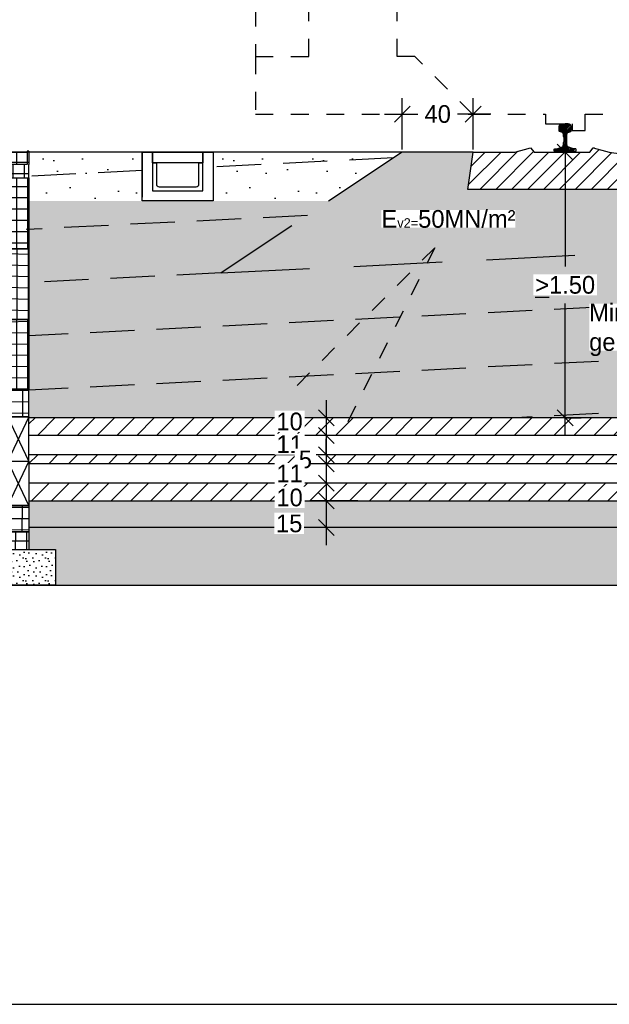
# Model space of a CAD drawing. Header units: metres. Extents: x -8 to 484, y -254 to 116.
# Tile 10 of 172: x 144.61 to 147.94, y -77.4 to -71.84. Entities that reach past the tile are written whole.
import ezdxf

# ---------------------------------------------------------------- set-up
doc = ezdxf.new("R2010")
doc.units = ezdxf.units.M
for name, pattern in [('GESTRICHELT', [0.75, 0.5, -0.25]), ('STRICHLINIE', [0.75, 0.5, -0.25]), ('STRICHPUNKT', [25.4, 12.7, -6.35, 0, -6.35])]:
    doc.linetypes.add(name, pattern=pattern)
for name, color, linetype in [('GTU_A_Druckbereich', 7, 'STRICHPUNKT'), ('GTU_A_Lichtraumprofil', 252, 'Continuous'), ('GTU_B', 253, 'Continuous'), ('GTU_B_Bemaßung', 253, 'Continuous'), ('GTU_P', 1, 'Continuous'), ('GTU_P_Baugrube', 11, 'Continuous'), ('GTU_P_Bemaßung', 1, 'Continuous'), ('GTU_P_Beschriftung', 1, 'Continuous')]:
    doc.layers.add(name, color=color, linetype=linetype)
doc.layers.add('GTU_A_Hilfslayer', color=3, linetype='Continuous', plot=False)
doc.styles.add('PROVI', font='PROVI.SHX')
doc.dimstyles.new('1zu50', dxfattribs={"dimscale": 0.5, "dimtxt": 0.2, "dimasz": 0.18, "dimexe": 0.18, "dimexo": 0.02, "dimgap": 0.09, "dimtad": 0, "dimtih": 1, "dimtoh": 1, "dimzin": 4, "dimdsep": 46, "dimtxsty": 'PROVI', "dimblk1": 'OBLIQUE', "dimblk2": 'OBLIQUE', "dimsah": 1, "dimcen": 0.3, "dimdle": 0.2, "dimclrd": 256, "dimclre": 256, "dimclrt": 256, "dimadec": 0, "dimazin": 0, "dimtfac": 1, "dimtdec": 4, "dimtofl": 0, "dimtmove": 2, "dimatfit": 3, "dimldrblk": 'NONE', "dimfxl": 0.4, "dimfxlon": 1, "dimtfill": 1, "dimtfillclr": 256, "dimtolj": 1, "dimtzin": 0, "dimlwd": -1, "dimlwe": -1, "dimarcsym": 0})
doc.dimstyles.new('1zu50 (cm)', dxfattribs={"dimscale": 0.5, "dimtxt": 0.2, "dimasz": 0.18, "dimexe": 0.18, "dimexo": 0.02, "dimgap": 0.09, "dimtad": 0, "dimtih": 1, "dimtoh": 1, "dimdec": 0, "dimlfac": 100, "dimzin": 4, "dimdsep": 46, "dimtxsty": 'PROVI', "dimblk1": 'OBLIQUE', "dimblk2": 'OBLIQUE', "dimsah": 1, "dimcen": 0.3, "dimdle": 0.2, "dimclrd": 256, "dimclre": 256, "dimclrt": 256, "dimadec": 0, "dimazin": 0, "dimtfac": 1, "dimtdec": 4, "dimtofl": 0, "dimtmove": 2, "dimatfit": 3, "dimldrblk": 'NONE', "dimfxl": 0.4, "dimfxlon": 1, "dimtfill": 1, "dimtfillclr": 256, "dimtolj": 1, "dimtzin": 0, "dimlwd": -1, "dimlwe": -1, "dimarcsym": 0})
pattern_1 = [(45, (140.94038, -77.62662), (-0.0449013, 0.0449013), [])]

# ---------------------------------------------------------------- blocks, each defined once
blk = doc.blocks.new('Druckbereich')
at = {"layer": 'GTU_A_Druckbereich', "linetype": 'STRICHLINIE', "ltscale": 0.2}
for p, q in [((-0.7377, -0.7), (-1.5862, -1.5485)), ((-0.7377, -0.7), (-1.2743, -1.7733)), ((2.2623, -0.7), (3.1108, -1.5485)), ((2.2623, -0.7), (2.799, -1.7733))]:
    blk.add_line(p, q, dxfattribs=at)
blk = doc.blocks.new('_OBLIQUE')
at = {"color": 0, "linetype": 'ByBlock'}
blk.add_line((-0.5, -0.5), (0.5, 0.5), dxfattribs=at)
blk = doc.blocks.new('*D457')
at = {"layer": 'Defpoints', "color": 0, "linetype": 'Continuous'}
for p in [(145.9404, -70.0867), (145.9404, -72.3716), (148.4404, -72.3716)]:
    blk.add_point(p, dxfattribs=at)
at = {"layer": 'GTU_B_Bemaßung'}
for p, q in [((145.9404, -70.2867), (145.9404, -69.9967)), ((148.4404, -70.2867), (148.4404, -69.9967)), ((148.5404, -70.0867), (145.8404, -70.0867))]:
    blk.add_line(p, q, dxfattribs=at)
at = {"layer": 'GTU_B_Bemaßung', "linetype": 'Continuous', "xscale": 0.09, "yscale": 0.09, "zscale": 0.09, "rotation": 180}
blk.add_blockref('_OBLIQUE', (145.9404, -70.0867), dxfattribs=at)
at = {"layer": 'GTU_B_Bemaßung', "linetype": 'Continuous', "xscale": 0.09, "yscale": 0.09, "zscale": 0.09}
blk.add_blockref('_OBLIQUE', (148.4404, -70.0867), dxfattribs=at)
at = {"layer": 'GTU_B_Bemaßung', "linetype": 'Continuous', "insert": (147.1894, -69.9867), "char_height": 0.1, "attachment_point": 5, "style": 'PROVI', "bg_fill": 3, "box_fill_scale": 1.1, "bg_fill_color": 256, "bg_fill_true_color": 13158600, "bg_fill_transparency": 0}
blk.add_mtext('\\A1;2.50', dxfattribs=at)
blk = doc.blocks.new('_None')
blk = doc.blocks.new('Lira_250m GC mit_Ola')
at = {"layer": 'GTU_A_Lichtraumprofil', "linetype": 'STRICHLINIE', "ltscale": 0.2}
for points in [[(0.75, 0.055), (1.3875, 0.055), (1.3875, -0.038), (1.4625, -0.038), (1.4625, 0), (1.6125, 0), (1.6125, 0.055), (2.025, 0.055), (3.25, 0.055), (3.25, 0.38), (3.25, 3.05), (2.61, 4.9), (-1.11, 4.9), (-1.75, 3.05), (-1.75, 0.38), (-1.75, 0.055), (-0.525, 0.055), (-0.1125, 0.055), (-0.1125, 0), (0.0375, 0), (0.0375, -0.038), (0.1125, -0.038), (0.1125, 0.055), (0.75, 0.055)], [(-1.75, 0.38), (-1.45, 0.38), (-1.45, 3.9172)], [(-0.525, 0.055), (-0.85, 0.38), (-0.95, 0.38), (-0.95, 0.76), (-1.75, 0.76)]]:
    blk.add_lwpolyline(points, dxfattribs=at)
blk = doc.blocks.new('S54')
at = {"color": 0}
for p, q in [((-0.0335, 0.1187), (0.0018, 0.154)), ((-0.0335, 0.1275), (-0.0071, 0.1539)), ((-0.0335, 0.1363), (-0.0164, 0.1534)), ((-0.0335, 0.14), (-0.0324, 0.1449)), ((-0.0335, 0.116), (-0.0335, 0.14)), ((-0.0332, 0.1123), (-0.0335, 0.116)), ((-0.0326, 0.1114), (-0.0332, 0.1123)), ((-0.0311, 0.1105), (-0.0326, 0.1114)), ((-0.0324, 0.1449), (-0.0315, 0.147)), ((-0.0322, 0.1112), (0.0105, 0.1539)), ((-0.0315, 0.147), (-0.0296, 0.1491)), ((-0.0296, 0.1491), (-0.0275, 0.1505)), ((-0.0275, 0.1505), (-0.0253, 0.1518)), ((-0.0259, 0.1086), (0.0187, 0.1531)), ((-0.0253, 0.1518), (-0.0243, 0.1521)), ((-0.0243, 0.1521), (-0.0209, 0.1529)), ((-0.0209, 0.1529), (-0.0171, 0.1533)), ((-0.0194, 0.1063), (0.0258, 0.1515)), ((-0.0171, 0.1533), (-0.014, 0.1536)), ((-0.014, 0.1536), (-0.0099, 0.1539)), ((-0.0134, 0.1034), (0.0309, 0.1477)), ((-0.0106, 0.0974), (0.0332, 0.1412)), ((-0.0099, 0.1539), (-0.0058, 0.154)), ((-0.0091, 0.09), (0.0335, 0.1326)), ((-0.0083, 0.082), (0.0335, 0.1238)), ((-0.0058, 0.154), (-0.0026, 0.154)), ((-0.0026, 0.154), (0, 0.154)), ((0.0026, 0.154), (0, 0.154)), ((0.0058, 0.154), (0.0026, 0.154)), ((0.0099, 0.1539), (0.0058, 0.154)), ((0.014, 0.1536), (0.0099, 0.1539)), ((0.0171, 0.1533), (0.014, 0.1536)), ((0.0209, 0.1529), (0.0171, 0.1533)), ((0.0243, 0.1521), (0.0209, 0.1529)), ((0.0253, 0.1518), (0.0243, 0.1521)), ((0.0275, 0.1505), (0.0253, 0.1518)), ((0.0296, 0.1491), (0.0275, 0.1505)), ((0.0279, 0.1093), (0.0335, 0.115)), ((0.0315, 0.147), (0.0296, 0.1491)), ((0.0311, 0.1105), (0.0326, 0.1114)), ((0.0324, 0.1449), (0.0315, 0.147)), ((0.0335, 0.14), (0.0324, 0.1449)), ((0.0326, 0.1114), (0.0332, 0.1123)), ((0.0332, 0.1123), (0.0335, 0.116)), ((0.0335, 0.116), (0.0335, 0.14)), ((-0.0153, 0.1048), (-0.0311, 0.1105)), ((-0.0141, 0.1041), (-0.0153, 0.1048)), ((-0.0128, 0.1029), (-0.0141, 0.1041)), ((-0.0119, 0.1016), (-0.0128, 0.1029)), ((-0.0112, 0.1), (-0.0119, 0.1016)), ((-0.0105, 0.0968), (-0.0112, 0.1)), ((-0.0101, 0.0951), (-0.0105, 0.0968)), ((-0.0092, 0.091), (-0.0101, 0.0951)), ((-0.0085, 0.0854), (-0.0092, 0.091)), ((-0.0088, 0.0462), (0.008, 0.0629)), ((-0.008, 0.0786), (-0.0085, 0.0854)), ((-0.008, 0.0735), (0.0092, 0.0906)), ((-0.008, 0.0646), (0.0082, 0.0808)), ((-0.008, 0.0786), (-0.008, 0.0528)), ((-0.008, 0.0558), (0.008, 0.0718)), ((0.008, 0.0786), (0.0085, 0.0854)), ((0.008, 0.0786), (0.008, 0.0528)), ((0.0085, 0.0854), (0.0092, 0.091)), ((0.0092, 0.091), (0.0101, 0.0951)), ((0.0101, 0.0951), (0.0105, 0.0968)), ((0.0105, 0.0968), (0.0112, 0.1)), ((0.0112, 0.1), (0.0119, 0.1016)), ((0.0119, 0.1016), (0.0128, 0.1029)), ((0.0128, 0.1029), (0.0141, 0.1041)), ((0.0141, 0.1041), (0.0153, 0.1048)), ((0.0153, 0.1048), (0.0311, 0.1105)), ((-0.0625, 0.0013), (-0.0511, 0.0127)), ((-0.0625, 0.0099), (-0.0617, 0.0108)), ((-0.0625, 0), (-0.0625, 0.0099)), ((-0.0625, 0), (0.0625, 0)), ((-0.0617, 0.0108), (-0.0608, 0.0117)), ((-0.0608, 0.0117), (-0.0595, 0.012)), ((-0.0595, 0.012), (-0.0447, 0.0132)), ((-0.0549, 0), (-0.0403, 0.0146)), ((-0.0461, 0), (-0.0263, 0.0198)), ((-0.0447, 0.0132), (-0.0417, 0.0141)), ((-0.0417, 0.0141), (-0.0157, 0.0237)), ((-0.0372, 0.0001), (0.0088, 0.046)), ((-0.0283, 0.0001), (0.0095, 0.038)), ((-0.0195, 0.0001), (0.0111, 0.0307)), ((-0.0157, 0.0237), (-0.0137, 0.0249)), ((-0.0137, 0.0249), (-0.0124, 0.026)), ((-0.0124, 0.026), (-0.0119, 0.0274)), ((-0.0119, 0.0274), (-0.0109, 0.0313)), ((-0.0109, 0.0313), (-0.0096, 0.0378)), ((-0.0106, 0.0001), (0.014, 0.0247)), ((-0.0099, 0.0362), (0.008, 0.0541)), ((-0.0096, 0.0378), (-0.0088, 0.0461)), ((-0.0088, 0.0461), (-0.008, 0.0528)), ((-0.0018, 0.0001), (0.0201, 0.022)), ((0.0071, 0.0001), (0.0266, 0.0197)), ((0.0088, 0.0461), (0.008, 0.0528)), ((0.0096, 0.0378), (0.0088, 0.0461)), ((0.0109, 0.0313), (0.0096, 0.0378)), ((0.0119, 0.0274), (0.0109, 0.0313)), ((0.0124, 0.026), (0.0119, 0.0274)), ((0.0137, 0.0249), (0.0124, 0.026)), ((0.0157, 0.0237), (0.0137, 0.0249)), ((0.0417, 0.0141), (0.0157, 0.0237)), ((0.0159, 0.0001), (0.0331, 0.0173)), ((0.0247, 0.0001), (0.0395, 0.0149)), ((0.0335, 0.0001), (0.0462, 0.0127)), ((0.0447, 0.0132), (0.0417, 0.0141)), ((0.0424, 0.0001), (0.0543, 0.012)), ((0.0595, 0.012), (0.0447, 0.0132)), ((0.0608, 0.0117), (0.0595, 0.012)), ((0.06, 0), (0.0625, 0.0025)), ((0.0617, 0.0108), (0.0608, 0.0117)), ((0.0625, 0.0099), (0.0617, 0.0108)), ((0.0618, 0.0107), (0.0618, 0.0107)), ((0.0625, 0), (0.0625, 0.0099))]:
    blk.add_line(p, q, dxfattribs=at)
blk = doc.blocks.new('GTU_QP_KTB_Kabelaufbauschacht Gr V Deckel')
h = blk.add_hatch()
h.set_pattern_fill('ANSI37', color=256, scale=0.02, angle=45)
h.set_pattern_definition([(90, (31.49834, 9e-10), (-0.0635, 7e-18), []), (180, (31.49834, 9e-10), (-7e-18, -0.0635), [])])
h.paths.add_polyline_path([(2572785.7636, 5641192.8279), (2572785.7636, 5641192.8979), (2572784.7836, 5641192.8979), (2572784.7836, 5641192.8279)])
for p, q in [((2572784.7836, 5641192.8979), (2572785.7636, 5641192.8979)), ((2572784.7836, 5641192.8279), (2572784.7836, 5641192.8979)), ((2572785.7636, 5641192.8979), (2572785.7636, 5641192.8279)), ((2572785.7636, 5641192.8279), (2572784.7836, 5641192.8279))]:
    blk.add_line(p, q)
blk = doc.blocks.new('GTU_QP_KTB_Kabelaufbauschacht Gr V Oberrahmen')
h = blk.add_hatch()
h.set_pattern_fill('ANSI37', color=256, scale=0.02, angle=45)
h.set_pattern_definition([(90, (31.51834, 9e-10), (-0.0635, 7e-18), []), (180, (31.51834, 9e-10), (-7e-18, -0.0635), [])])
h.paths.add_polyline_path([(2572784.8936, 5641192.6814), (2572784.7836, 5641192.6814), (2572784.7836, 5641192.7564), (2572784.7736, 5641192.7564), (2572784.7736, 5641192.6814), (2572784.7736, 5641192.6064), (2572784.8936, 5641192.6064)])
h = blk.add_hatch()
h.set_pattern_fill('ANSI37', color=256, scale=0.02, angle=45)
h.set_pattern_definition([(90, (31.66834, 9e-10), (-0.0635, 7e-18), []), (180, (31.66834, 9e-10), (-7e-18, -0.0635), [])])
h.paths.add_polyline_path([(2572785.6536, 5641192.6064), (2572785.7736, 5641192.6064), (2572785.7736, 5641192.6814), (2572785.7736, 5641192.7564), (2572785.7636, 5641192.7564), (2572785.7636, 5641192.6814), (2572785.6536, 5641192.6814)])
for p, q in [((2572784.7836, 5641192.7564), (2572784.7736, 5641192.7564)), ((2572784.7736, 5641192.7564), (2572784.7736, 5641192.6814)), ((2572784.7836, 5641192.7564), (2572784.7836, 5641192.6814)), ((2572785.7736, 5641192.7564), (2572785.7636, 5641192.7564)), ((2572785.7636, 5641192.7564), (2572785.7636, 5641192.6814)), ((2572785.7736, 5641192.7564), (2572785.7736, 5641192.6814)), ((2572784.7736, 5641192.6814), (2572784.7736, 5641192.6064)), ((2572785.7636, 5641192.6814), (2572784.7836, 5641192.6814)), ((2572784.8936, 5641192.6064), (2572784.8936, 5641192.6814)), ((2572785.6536, 5641192.6064), (2572785.6536, 5641192.6814)), ((2572785.7736, 5641192.6064), (2572785.7736, 5641192.6814)), ((2572784.7736, 5641192.6064), (2572785.7736, 5641192.6064))]:
    blk.add_line(p, q)
blk = doc.blocks.new('GTU_QP_KTB_Kabelaufbauschacht Gr V Zwischenrahmen ohne3')
h = blk.add_hatch()
h.set_pattern_fill('ANSI37', color=256, scale=0.02, angle=45)
h.set_pattern_definition([(90, (-3560839.204605, -5932501.92239), (-0.0635, 1e-17), []), (180, (-3560839.204605, -5932501.92239), (-1e-17, -0.0635), [])])
edge = h.paths.add_edge_path()
edge.add_line((-0.36, 0), (-0.469, 0))
edge.add_line((-0.469, 0), (-0.48, 0))
edge.add_line((-0.48, 0), (-0.48, 0.4))
edge.add_line((-0.48, 0.4), (-0.36, 0.4))
edge.add_line((-0.36, 0.4), (-0.36, 0))
h = blk.add_hatch()
h.set_pattern_fill('ANSI37', color=256, scale=0.02, angle=45)
h.set_pattern_definition([(90, (-3560839.204605, -5932501.92239), (-0.0635, 1e-17), []), (180, (-3560839.204605, -5932501.92239), (-1e-17, -0.0635), [])])
edge = h.paths.add_edge_path()
edge.add_line((0.4, 0.4), (0.52, 0.4))
edge.add_line((0.52, 0.4), (0.52, 0))
edge.add_line((0.52, 0), (0.4, 0))
edge.add_line((0.4, 0), (0.4, 0.4))
for p, q in [((-0.48, 0), (-0.48, 0.4)), ((-0.48, 0.4), (0.52, 0.4)), ((-0.36, 0), (-0.36, 0.4)), ((0.4, 0.4), (0.4, 0)), ((0.52, 0.4), (0.52, 0)), ((0.52, 0), (-0.48, 0))]:
    blk.add_line(p, q)
blk = doc.blocks.new('GTU_QP_KTB_Kabelaufbauschacht Gr V Zwischenrahmen unten links')
at = {"layer": 'GTU_P'}
h = blk.add_hatch(dxfattribs=at)
h.set_pattern_fill('ANSI37', color=256, scale=0.02, angle=225)
h.set_pattern_definition([(270.0000007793, (2572768.18507, 5641191.84575), (0.0635, 8.637e-10), []), (7.793e-07, (2572768.18507, 5641191.84575), (-8.637e-10, 0.0635), [])])
edge = h.paths.add_edge_path()
edge.add_line((0.38, 0), (0.489, 0))
edge.add_line((0.489, 0), (0.5, 0))
edge.add_line((0.5, 0), (0.5, 0.4))
edge.add_line((0.5, 0.4), (0.38, 0.4))
edge.add_line((0.38, 0.4), (0.38, 0))
h = blk.add_hatch(dxfattribs=at)
h.set_pattern_fill('ANSI37', color=256, scale=0.02, angle=225)
h.set_pattern_definition([(270.0000007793, (2572768.175045, 5641191.84575), (0.0635, 8.637e-10), []), (7.793e-07, (2572768.175045, 5641191.84575), (-8.637e-10, 0.0635), [])])
h.paths.add_polyline_path([(-0.38, 0.15), (-0.5, 0.15), (-0.5, 0), (-0.38, 0)])
for p, q in [((-0.5, 0.4), (-0.5, 0)), ((0.5, 0.4), (-0.5, 0.4)), ((-0.5, 0.4), (-0.38, 0.15)), ((-0.5, 0.15), (-0.38, 0.4)), ((-0.38, 0.4), (-0.38, 0)), ((0.38, 0), (0.38, 0.4)), ((0.38, 0.4), (0.3966, 0.4)), ((0.5, 0), (0.5, 0.4)), ((-0.5, 0.15), (-0.401, 0.15)), ((-0.38, 0.15), (-0.5, 0.15)), ((-0.5, 0), (0.5, 0))]:
    blk.add_line(p, q, dxfattribs=at)
blk = doc.blocks.new('TU_QP_Auflager aus Kiessand KS Gr V')
blk.add_lwpolyline([(2572782.2198, 5641190.9279), (2572782.2198, 5641191.1279), (2572783.5198, 5641191.1279), (2572783.5198, 5641190.9279)], close=True)
blk = doc.blocks.new('GTU_QP_KTB_Kabelaufbauschacht Gr V Bodenplatte')
at = {"layer": 'GTU_P'}
h = blk.add_hatch(dxfattribs=at)
h.set_pattern_fill('ANSI37', color=256, scale=0.02, angle=45)
h.set_pattern_definition([(90, (-2572767.78239, -5641189.54819), (-0.0635, 6.2e-12), []), (180, (-2572767.78239, -5641189.54819), (-6.2e-12, -0.0635), [])])
h.paths.add_polyline_path([(1, -0.1), (1, 0), (0.88, 0), (0.88, 0.01), (0.12, 0.01), (0.12, 0), (0, 0), (0, -0.1)])
h = blk.add_hatch(dxfattribs=at)
h.set_pattern_fill('DOTS2', color=256, scale=0.005, style=0)
h.set_pattern_definition([(0, (298.56619, -62.68919), (0, 0.127), [0, -0.127]), (0, (298.60683, -62.68665), (0, 0.127), [0, -0.127]), (0, (298.58397, -62.65871), (0, 0.127), [0, -0.127]), (0, (298.61191, -62.63839), (0, 0.127), [0, -0.127]), (0, (298.57889, -62.63077), (0, 0.127), [0, -0.127]), (0, (298.58905, -62.60029), (0, 0.127), [0, -0.127]), (0, (298.57127, -62.57743), (0, 0.127), [0, -0.127]), (0, (298.61191, -62.57997), (0, 0.127), [0, -0.127]), (0, (298.64239, -62.57489), (0, 0.127), [0, -0.127]), (0, (298.65763, -62.60537), (0, 0.127), [0, -0.127]), (0, (298.68303, -62.60791), (0, 0.127), [0, -0.127]), (0, (298.68303, -62.65363), (0, 0.127), [0, -0.127]), (0, (298.66017, -62.66887), (0, 0.127), [0, -0.127]), (0, (298.62461, -62.66125), (0, 0.127), [0, -0.127]), (0, (298.64747, -62.63839), (0, 0.127), [0, -0.127]), (0, (298.62461, -62.61553), (0, 0.127), [0, -0.127]), (0, (298.67795, -62.68665), (0, 0.127), [0, -0.127])])
h.paths.add_polyline_path([(-0.15, -0.1), (-0.15, -0.3), (1.15, -0.3), (1.15, -0.1)])
for p, q in [((0, 0), (0, -0.1)), ((0, 0), (0.12, 0)), ((0.12, 0.01), (0.88, 0.01)), ((0.88, 0), (1, 0)), ((1, 0), (1, -0.1)), ((0, -0.1), (1, -0.1))]:
    blk.add_line(p, q, dxfattribs=at)
at = {"layer": 'GTU_P', "linetype": 'GESTRICHELT'}
for p, q in [((0.4112, 0.01), (0.4112, -0.1)), ((0.5488, 0.01), (0.5488, -0.1))]:
    blk.add_line(p, q, dxfattribs=at)
at = {"layer": 'GTU_P', "rotation": 359.9999999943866}
blk.add_blockref('TU_QP_Auflager aus Kiessand KS Gr V', (-2572782.3703, -5641191.2276), dxfattribs=at)
at = {"layer": 'GTU_P', "insert": (0.5, -0.2), "char_height": 0.1, "width": 0.261693, "attachment_point": 5, "style": 'PROVI', "bg_fill": 3, "box_fill_scale": 1, "bg_fill_color": 256, "bg_fill_true_color": 13158600, "bg_fill_transparency": 0}
blk.add_mtext('KG2', dxfattribs=at)
blk = doc.blocks.new('*D461')
at = {"layer": 'Defpoints', "color": 0, "linetype": 'Continuous'}
for p in [(147.6892, -72.5867), (147.6892, -74.0867), (147.6892, -74.0867)]:
    blk.add_point(p, dxfattribs=at)
at = {"layer": 'GTU_P_Bemaßung', "linetype": 'Continuous'}
for p, q in [((147.6892, -72.4867), (147.6892, -73.2317)), ((147.6992, -72.5867), (147.7792, -72.5867)), ((147.6892, -74.1867), (147.6892, -73.4417)), ((147.6992, -74.0867), (147.7792, -74.0867))]:
    blk.add_line(p, q, dxfattribs=at)
at = {"layer": 'GTU_P_Bemaßung', "linetype": 'Continuous', "xscale": 0.09, "yscale": 0.09, "zscale": 0.09}
for p, rotation in [((147.6892, -72.5867), 90), ((147.6892, -74.0867), 270)]:
    blk.add_blockref('_OBLIQUE', p, dxfattribs=dict(at, rotation=rotation))
at = {"layer": 'GTU_P_Bemaßung', "linetype": 'Continuous', "insert": (147.6892, -73.3367), "char_height": 0.1, "attachment_point": 5, "style": 'PROVI', "bg_fill": 3, "box_fill_scale": 1.1, "bg_fill_color": 256, "bg_fill_true_color": 13158600, "bg_fill_transparency": 0}
blk.add_mtext('\\A1;{\\L\\A1;>}\\A1;1.50', dxfattribs=at)
blk = doc.blocks.new('*D462')
at = {"layer": 'Defpoints', "color": 0, "linetype": 'Continuous'}
for p in [(146.528, -74.0871), (146.34, -74.1867), (146.528, -74.1867)]:
    blk.add_point(p, dxfattribs=at)
at = {"layer": 'GTU_P_Bemaßung', "linetype": 'Continuous'}
for p, q in [((146.34, -73.9871), (146.34, -74.2867)), ((146.518, -74.0871), (146.25, -74.0871)), ((146.518, -74.1867), (146.25, -74.1867))]:
    blk.add_line(p, q, dxfattribs=at)
at = {"layer": 'GTU_P_Bemaßung', "linetype": 'Continuous', "xscale": 0.09, "yscale": 0.09, "zscale": 0.09}
for p, rotation in [((146.34, -74.0871), 90), ((146.34, -74.1867), 270)]:
    blk.add_blockref('_OBLIQUE', p, dxfattribs=dict(at, rotation=rotation))
at = {"layer": 'GTU_P_Bemaßung', "linetype": 'Continuous', "insert": (146.1324, -74.1084), "char_height": 0.1, "attachment_point": 5, "style": 'PROVI', "bg_fill": 3, "box_fill_scale": 1.1, "bg_fill_color": 256, "bg_fill_true_color": 13158600, "bg_fill_transparency": 0}
blk.add_mtext('\\A1;10', dxfattribs=at)
blk = doc.blocks.new('*D463')
at = {"layer": 'Defpoints', "color": 0, "linetype": 'Continuous'}
for p in [(146.528, -74.1867), (146.34, -74.2967), (146.528, -74.2967)]:
    blk.add_point(p, dxfattribs=at)
at = {"layer": 'GTU_P_Bemaßung', "linetype": 'Continuous'}
for p, q in [((146.34, -74.0867), (146.34, -74.3967)), ((146.518, -74.1867), (146.25, -74.1867)), ((146.518, -74.2967), (146.25, -74.2967))]:
    blk.add_line(p, q, dxfattribs=at)
at = {"layer": 'GTU_P_Bemaßung', "linetype": 'Continuous', "xscale": 0.09, "yscale": 0.09, "zscale": 0.09}
for p, rotation in [((146.34, -74.1867), 90), ((146.34, -74.2967), 270)]:
    blk.add_blockref('_OBLIQUE', p, dxfattribs=dict(at, rotation=rotation))
at = {"layer": 'GTU_P_Bemaßung', "linetype": 'Continuous', "insert": (146.1329, -74.2358), "char_height": 0.1, "attachment_point": 5, "style": 'PROVI', "bg_fill": 3, "box_fill_scale": 1.1, "bg_fill_color": 256, "bg_fill_true_color": 13158600, "bg_fill_transparency": 0}
blk.add_mtext('\\A1;11', dxfattribs=at)
blk = doc.blocks.new('*D464')
at = {"layer": 'Defpoints', "color": 0, "linetype": 'Continuous'}
for p in [(146.528, -74.2967), (146.34, -74.3467), (146.528, -74.3467)]:
    blk.add_point(p, dxfattribs=at)
at = {"layer": 'GTU_P_Bemaßung', "linetype": 'Continuous'}
for p, q in [((146.34, -74.2967), (146.34, -74.2067)), ((146.518, -74.2967), (146.25, -74.2967)), ((146.518, -74.3467), (146.25, -74.3467)), ((146.34, -74.3467), (146.34, -74.4367))]:
    blk.add_line(p, q, dxfattribs=at)
at = {"layer": 'GTU_P_Bemaßung', "linetype": 'Continuous', "xscale": 0.09, "yscale": 0.09, "zscale": 0.09}
for p, rotation in [((146.34, -74.2967), 270), ((146.34, -74.3467), 90)]:
    blk.add_blockref('_OBLIQUE', p, dxfattribs=dict(at, rotation=rotation))
at = {"layer": 'GTU_P_Bemaßung', "linetype": 'Continuous', "insert": (146.2217, -74.3226), "char_height": 0.1, "attachment_point": 5, "style": 'PROVI', "bg_fill": 3, "box_fill_scale": 1.1, "bg_fill_color": 256, "bg_fill_true_color": 13158600, "bg_fill_transparency": 0}
blk.add_mtext('\\A1;5', dxfattribs=at)
blk = doc.blocks.new('*D465')
at = {"layer": 'Defpoints', "color": 0, "linetype": 'Continuous'}
for p in [(146.528, -74.3467), (146.34, -74.4566), (146.528, -74.4566)]:
    blk.add_point(p, dxfattribs=at)
at = {"layer": 'GTU_P_Bemaßung', "linetype": 'Continuous'}
for p, q in [((146.34, -74.2467), (146.34, -74.5566)), ((146.518, -74.3467), (146.25, -74.3467)), ((146.518, -74.4566), (146.25, -74.4566))]:
    blk.add_line(p, q, dxfattribs=at)
at = {"layer": 'GTU_P_Bemaßung', "linetype": 'Continuous', "xscale": 0.09, "yscale": 0.09, "zscale": 0.09}
for p, rotation in [((146.34, -74.3467), 90), ((146.34, -74.4566), 270)]:
    blk.add_blockref('_OBLIQUE', p, dxfattribs=dict(at, rotation=rotation))
at = {"layer": 'GTU_P_Bemaßung', "linetype": 'Continuous', "insert": (146.1325, -74.4016), "char_height": 0.1, "attachment_point": 5, "style": 'PROVI', "bg_fill": 3, "box_fill_scale": 1.1, "bg_fill_color": 256, "bg_fill_true_color": 13158600, "bg_fill_transparency": 0}
blk.add_mtext('\\A1;11', dxfattribs=at)
blk = doc.blocks.new('*D466')
at = {"layer": 'Defpoints', "color": 0, "linetype": 'Continuous'}
for p in [(146.528, -74.4566), (146.34, -74.5561), (146.528, -74.5561)]:
    blk.add_point(p, dxfattribs=at)
at = {"layer": 'GTU_P_Bemaßung', "linetype": 'Continuous'}
for p, q in [((146.34, -74.3566), (146.34, -74.6561)), ((146.518, -74.4566), (146.25, -74.4566)), ((146.518, -74.5561), (146.25, -74.5561))]:
    blk.add_line(p, q, dxfattribs=at)
at = {"layer": 'GTU_P_Bemaßung', "linetype": 'Continuous', "xscale": 0.09, "yscale": 0.09, "zscale": 0.09}
for p, rotation in [((146.34, -74.4566), 90), ((146.34, -74.5561), 270)]:
    blk.add_blockref('_OBLIQUE', p, dxfattribs=dict(at, rotation=rotation))
at = {"layer": 'GTU_P_Bemaßung', "linetype": 'Continuous', "insert": (146.1324, -74.5377), "char_height": 0.1, "attachment_point": 5, "style": 'PROVI', "bg_fill": 3, "box_fill_scale": 1.1, "bg_fill_color": 256, "bg_fill_true_color": 13158600, "bg_fill_transparency": 0}
blk.add_mtext('\\A1;10', dxfattribs=at)
blk = doc.blocks.new('*D467')
at = {"layer": 'Defpoints', "color": 0, "linetype": 'Continuous'}
for p in [(146.528, -74.5561), (146.34, -74.7061), (146.528, -74.7061)]:
    blk.add_point(p, dxfattribs=at)
at = {"layer": 'GTU_P_Bemaßung', "linetype": 'Continuous'}
for p, q in [((146.34, -74.4561), (146.34, -74.8061)), ((146.518, -74.5561), (146.25, -74.5561)), ((146.518, -74.7061), (146.25, -74.7061))]:
    blk.add_line(p, q, dxfattribs=at)
at = {"layer": 'GTU_P_Bemaßung', "linetype": 'Continuous', "xscale": 0.09, "yscale": 0.09, "zscale": 0.09}
for p, rotation in [((146.34, -74.5561), 90), ((146.34, -74.7061), 270)]:
    blk.add_blockref('_OBLIQUE', p, dxfattribs=dict(at, rotation=rotation))
at = {"layer": 'GTU_P_Bemaßung', "linetype": 'Continuous', "insert": (146.1302, -74.6843), "char_height": 0.1, "attachment_point": 5, "style": 'PROVI', "bg_fill": 3, "box_fill_scale": 1.1, "bg_fill_color": 256, "bg_fill_true_color": 13158600, "bg_fill_transparency": 0}
blk.add_mtext('\\A1;15', dxfattribs=at)
blk = doc.blocks.new('*D468')
at = {"layer": 'Defpoints', "color": 0, "linetype": 'Continuous'}
for p in [(146.7692, -72.3716), (146.7692, -72.5867), (147.1692, -72.5867)]:
    blk.add_point(p, dxfattribs=at)
at = {"layer": 'GTU_P_Bemaßung', "linetype": 'Continuous'}
for p, q in [((146.7692, -72.5716), (146.7692, -72.2816)), ((147.1692, -72.5716), (147.1692, -72.2816)), ((146.6692, -72.3716), (146.8571, -72.3716)), ((147.2692, -72.3716), (147.0814, -72.3716))]:
    blk.add_line(p, q, dxfattribs=at)
at = {"layer": 'GTU_P_Bemaßung', "linetype": 'Continuous', "xscale": 0.09, "yscale": 0.09, "zscale": 0.09, "rotation": 180}
blk.add_blockref('_OBLIQUE', (146.7692, -72.3716), dxfattribs=at)
at = {"layer": 'GTU_P_Bemaßung', "linetype": 'Continuous', "xscale": 0.09, "yscale": 0.09, "zscale": 0.09}
blk.add_blockref('_OBLIQUE', (147.1692, -72.3716), dxfattribs=at)
at = {"layer": 'GTU_P_Bemaßung', "linetype": 'Continuous', "insert": (146.9692, -72.3716), "char_height": 0.1, "attachment_point": 5, "style": 'PROVI', "bg_fill": 3, "box_fill_scale": 1.1, "bg_fill_color": 256, "bg_fill_true_color": 13158600, "bg_fill_transparency": 0}
blk.add_mtext('\\A1;40', dxfattribs=at)

msp = doc.modelspace()

# ---------------------------------------------------------------- hatches: boundary and pattern name
at = {"layer": 'GTU_B'}
h = msp.add_hatch(dxfattribs=at)
h.set_pattern_fill('ANSI31', color=256, scale=0.02, style=0)
h.set_pattern_definition(pattern_1)
h.paths.add_polyline_path([(147.1402, -72.7967), (147.1692, -72.5867), (147.4042, -72.5867), (147.4932, -72.5617), (147.4932, -72.5617), (147.5132, -72.5867), (147.8282, -72.5867), (147.8482, -72.5617), (147.8482, -72.5617), (147.9372, -72.5867), (147.9372, -72.5867), (148.2372, -72.6287), (148.6432, -72.6287), (148.9432, -72.5867), (148.9432, -72.5867), (149.0322, -72.5617), (149.0322, -72.5617), (149.0522, -72.5867), (149.3672, -72.5867), (149.3872, -72.5617), (149.3872, -72.5617), (149.4762, -72.5867), (149.7112, -72.5867), (149.7402, -72.7967)])
h = msp.add_hatch(dxfattribs=at)
h.set_pattern_fill('ANSI31', color=256, scale=0.02, style=0)
h.set_pattern_definition(pattern_1)
h.paths.add_polyline_path([(147.1402, -72.7967), (147.1692, -72.5867), (147.4042, -72.5867), (147.4932, -72.5617), (147.4932, -72.5617), (147.5132, -72.5867), (147.8282, -72.5867), (147.8482, -72.5617), (147.8482, -72.5617), (147.9372, -72.5867), (147.9372, -72.5867), (148.2372, -72.6287), (148.6432, -72.6287), (148.9432, -72.5867), (148.9432, -72.5867), (149.0322, -72.5617), (149.0322, -72.5617), (149.0522, -72.5867), (149.3672, -72.5867), (149.3872, -72.5617), (149.3872, -72.5617), (149.4762, -72.5867), (149.7112, -72.5867), (149.7402, -72.7967)])
at = {"layer": 'GTU_P', "linetype": 'Continuous', "transparency": 33554508}
msp.add_hatch(color=256, dxfattribs=at).paths.add_polyline_path([(147.1692, -72.5867), (146.7692, -72.5867), (145.7458, -73.269), (150.7587, -73.0183), (150.4262, -72.7967), (147.1402, -72.7967)])
at = {"layer": 'GTU_P'}
h = msp.add_hatch(dxfattribs=at)
h.set_pattern_fill('ANSI31', color=256, scale=0.025, style=0)
h.paths.add_polyline_path([(144.6602, -74.2962), (144.6602, -74.3462), (153.8702, -74.3462), (153.8702, -74.2962)])
h.paths.add_polyline_path([(144.6602, -74.0867), (144.6602, -74.1862), (153.8702, -74.1862), (153.8702, -74.0867)])
h = msp.add_hatch(dxfattribs=at)
h.set_pattern_fill('ANSI31', color=256, scale=0.025, style=0)
h.paths.add_polyline_path([(144.6602, -74.4561), (144.6602, -74.5557), (153.8702, -74.5557), (153.8702, -74.4561)])
at = {"layer": 'GTU_P_Baugrube', "linetype": 'Continuous', "transparency": 33554687}
h = msp.add_hatch(dxfattribs=at)
h.set_pattern_fill('DOTS2', color=256, scale=0.02, style=0)
h.paths.add_polyline_path([(145.3002, -72.5867), (144.6602, -72.5867), (144.6602, -72.8617), (145.3002, -72.8617)])
h.paths.add_polyline_path([(145.7002, -72.8617), (146.3567, -72.8617), (146.7692, -72.5867), (145.7002, -72.5867)])

# ---------------------------------------------------------------- linework, layer by layer
at = {"layer": 'GTU_A_Hilfslayer', "linetype": 'Continuous'}
msp.add_line((145.3002, -72.5867), (145.3002, -72.8409), dxfattribs=at)
at = {"layer": 'GTU_A_Hilfslayer', "linetype": 'Continuous', "flags": 128}
for points in [[(28.5, -77.4), (252.3485, -77.4)], [(29.2697, -77.4), (253.1182, -77.4)]]:
    msp.add_lwpolyline(points, dxfattribs=at)
at = {"layer": 'GTU_B', "linetype": 'Continuous'}
msp.add_line((146.7692, -72.5867), (140.2, -72.5867), dxfattribs=at)
at = {"layer": 'GTU_B', "flags": 128}
for points in [[(147.1402, -72.7967), (147.1692, -72.5867), (147.4042, -72.5867), (147.4932, -72.5617), (147.5132, -72.5867), (147.8282, -72.5867), (147.8482, -72.5617), (147.9372, -72.5867), (148.2372, -72.6287), (148.6432, -72.6287), (148.9432, -72.5867), (149.0322, -72.5617), (149.0522, -72.5867), (149.3672, -72.5867), (149.3872, -72.5617), (149.4762, -72.5867), (149.7112, -72.5867), (149.7402, -72.7967), (147.1402, -72.7967)], [(147.1402, -72.7967), (147.1692, -72.5867), (147.4042, -72.5867), (147.4932, -72.5617), (147.5132, -72.5867), (147.8282, -72.5867), (147.8482, -72.5617), (147.9372, -72.5867), (148.2372, -72.6287), (148.6432, -72.6287), (148.9432, -72.5867), (149.0322, -72.5617), (149.0522, -72.5867), (149.3672, -72.5867), (149.3872, -72.5617), (149.4762, -72.5867), (149.7112, -72.5867), (149.7402, -72.7967), (147.1402, -72.7967)], [(145.3577, -72.5867), (145.6427, -72.5867), (145.6427, -72.6467), (145.3577, -72.6467), (145.3577, -72.5867)], [(145.3577, -72.6467), (145.3577, -72.8042), (145.6427, -72.8042), (145.6427, -72.6467)]]:
    msp.add_lwpolyline(points, dxfattribs=at)
msp.add_lwpolyline([(145.3002, -72.5867), (145.3577, -72.5867), (145.3577, -72.6467), (145.3802, -72.6467), (145.3802, -72.7667, 0.414214), (145.3952, -72.7817), (145.6052, -72.7817, 0.414214), (145.6202, -72.7667), (145.6202, -72.6467), (145.6427, -72.6467), (145.6427, -72.5867), (145.7002, -72.5867), (145.7002, -72.8617), (145.3002, -72.8617), (145.3002, -72.5867)], format="xyb", dxfattribs=at)
at = {"layer": 'GTU_P'}
for p, q in [((153.8702, -74.1862), (144.6602, -74.1862)), ((153.8702, -74.2962), (144.6602, -74.2962)), ((153.8702, -74.3462), (144.6602, -74.3462)), ((153.8702, -74.4561), (144.6602, -74.4561))]:
    msp.add_line(p, q, dxfattribs=at)
at = {"layer": 'GTU_P', "linetype": 'STRICHLINIE'}
msp.add_lwpolyline([(147.1692, -72.5867), (146.7692, -72.5867), (146.7692, -72.5867), (145.7458, -73.269), (145.7458, -73.269), (150.7587, -73.0183), (150.1112, -72.5867), (149.7112, -72.5867)], dxfattribs=at)
at = {"layer": 'GTU_P'}
for points in [[(153.8702, -74.0867), (144.6602, -74.0867)], [(144.6602, -74.5557), (153.8702, -74.5557)]]:
    msp.add_lwpolyline(points, dxfattribs=at)
at = {"layer": 'GTU_P_Baugrube', "linetype": 'STRICHLINIE', "ltscale": 0.5, "flags": 128}
for points in [[(147.8525, -72.5629), (147.8471, -72.5631)], [(146.72, -72.6195), (145.7002, -72.6705)], [(145.3002, -72.6905), (144.6303, -72.724)], [(146.2329, -72.9442), (144.6452, -73.0236)], [(153.8702, -73.1631), (144.6602, -73.6236)], [(145.7458, -73.269), (144.6602, -73.3232)], [(153.8702, -73.4635), (144.6602, -73.9318)], [(153.8702, -73.7639), (147.4137, -74.0867)]]:
    msp.add_lwpolyline(points, dxfattribs=at)

# ---------------------------------------------------------------- block references
at = {"layer": 'GTU_A_Druckbereich'}
msp.add_blockref('Druckbereich', (147.6902, -72.4267), dxfattribs=at)
at = {"layer": 'GTU_P'}
for name, p, rotation in [('GTU_QP_KTB_Kabelaufbauschacht Gr V Oberrahmen', (-2572641.114, -5641265.3378), 359.9999999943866), ('GTU_QP_KTB_Kabelaufbauschacht Gr V Deckel', (-2572641.114, -5641265.4843), 359.9999999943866), ('GTU_QP_KTB_Kabelaufbauschacht Gr V Zwischenrahmen ohne3', (144.1402, -73.1317), 359.9999998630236), ('GTU_QP_KTB_Kabelaufbauschacht Gr V Zwischenrahmen ohne3', (144.1402, -73.5317), 359.9999998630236), ('GTU_QP_KTB_Kabelaufbauschacht Gr V Zwischenrahmen ohne3', (144.1402, -73.9318), 359.9999998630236), ('GTU_QP_KTB_Kabelaufbauschacht Gr V Zwischenrahmen unten links', (144.1602, -73.9318), 180)]:
    msp.add_blockref(name, p, dxfattribs=dict(at, rotation=rotation))
at = {"layer": 'GTU_P', "xscale": -1, "rotation": 1.538357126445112e-06}
msp.add_blockref('GTU_QP_KTB_Kabelaufbauschacht Gr V Zwischenrahmen unten links', (144.1602, -74.7318), dxfattribs=at)

# ---------------------------------------------------------------- dimensions: what is measured, and where the dimension line sits
at = {"layer": 'GTU_B_Bemaßung'}
dim = msp.add_linear_dim(base=(145.9404, -70.0867), p1=(148.4404, -72.3716), p2=(145.9404, -72.3716), dimstyle='1zu50', override={"dimclrd": 256, "dimclre": 256, "dimclrt": 256}, dxfattribs=at)
dim.commit()
dim.dimension.update_dxf_attribs({"geometry": '*D457', "text_midpoint": (147.1894, -69.9867), "dimtype": 160})

# ---------------------------------------------------------------- next in the draw order: block references
at = {"layer": 'GTU_A_Lichtraumprofil'}
msp.add_blockref('Lira_250m GC mit_Ola', (147.6904, -72.4266), dxfattribs=at)
at = {"layer": 'GTU_P'}
msp.add_blockref('GTU_QP_KTB_Kabelaufbauschacht Gr V Bodenplatte', (143.6602, -74.7318), dxfattribs=at)

# ---------------------------------------------------------------- next in the draw order: hatches: boundary and pattern name
h = msp.add_hatch(dxfattribs=at)
h.set_pattern_fill('SCREED', color=256, scale=0.02, angle=45, style=0)
h.paths.add_polyline_path([(144.6602, -74.5557), (144.6602, -74.7057), (153.8702, -74.7057), (153.8702, -74.5557)])
at = {"layer": 'GTU_P_Baugrube', "linetype": 'Continuous', "transparency": 33554687}
h = msp.add_hatch(dxfattribs=at)
h.set_pattern_fill('DOTS2', color=256, scale=0.02, style=0)
h.paths.add_polyline_path([(146.3567, -72.8617), (144.6602, -72.8617), (144.6602, -74.0867), (153.8702, -74.0867), (153.8702, -72.5867), (152.3712, -72.5867), (153.0187, -73.0183), (148.0058, -73.269), (148.1891, -73.1468), (145.7458, -73.269)])
h.paths.add_polyline_path([(143.6602, -72.5867), (143.0602, -72.5867), (143.0602, -75.0318), (143.5102, -75.0318), (143.5102, -74.8318), (143.6602, -74.8318)])
h.paths.add_polyline_path([(144.6602, -74.7057), (144.6602, -74.8318), (144.8102, -74.8318), (144.8102, -75.0318), (153.7202, -75.0318), (153.7202, -74.8318), (153.8702, -74.8318), (153.8702, -74.7057)])
h.paths.add_polyline_path([(155.4702, -72.5867), (154.8702, -72.5867), (154.8702, -74.8318), (155.0202, -74.8318), (155.0202, -75.0318), (155.4702, -75.0318)])

# ---------------------------------------------------------------- next in the draw order: linework, layer by layer
at = {"layer": 'GTU_P'}
msp.add_line((144.6602, -74.7057, 0), (153.8702, -74.7057, 0), dxfattribs=at)
at = {"layer": 'GTU_P_Baugrube'}
msp.add_line((143.0602, -75.0318), (155.4702, -75.0318), dxfattribs=at)

# ---------------------------------------------------------------- next in the draw order: block references
at = {"layer": 'GTU_B', "rotation": 359.9999999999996}
msp.add_blockref('S54', (147.6892, -72.5807), dxfattribs=at)

# ---------------------------------------------------------------- next in the draw order: dimensions: what is measured, and where the dimension line sits
at = {"layer": 'GTU_P_Bemaßung', "linetype": 'Continuous'}
dim = msp.add_aligned_dim(p1=(147.1692, -72.5867), p2=(146.7692, -72.5867), distance=-0.2151, dimstyle='1zu50 (cm)', dxfattribs=at)
dim.commit()
dim.dimension.update_dxf_attribs({"geometry": '*D468', "text_midpoint": (146.9692, -72.3716)})
dim = msp.add_aligned_dim(p1=(147.6892, -72.5867), p2=(147.6892, -74.0867), distance=0, text='{\\L\\A1;>}\\A1;<>', dimstyle='1zu50', override={"dimtxsty": 'PROVI', "dimtfill": 1, "dimtfillclr": 256}, dxfattribs=at)
dim.commit()
dim.dimension.update_dxf_attribs({"geometry": '*D461', "text_midpoint": (147.6892, -73.3367)})
dim = msp.add_linear_dim(base=(146.34, -74.1867), p1=(146.528, -74.0871), p2=(146.528, -74.1867), angle=90, dimstyle='1zu50 (cm)', dxfattribs=at)
dim.commit()
dim.dimension.update_dxf_attribs({"geometry": '*D462', "text_midpoint": (146.1324, -74.1084), "dimtype": 160})

# ---------------------------------------------------------------- next in the draw order: texts
at = {"layer": 'GTU_P_Beschriftung', "char_height": 0.1, "style": 'PROVI', "bg_fill": 3, "box_fill_scale": 1, "bg_fill_color": 256, "bg_fill_true_color": 13158600, "bg_fill_transparency": 0}
for s, insert, attachment_point in [('\\pxr0;E{\\H0.538462x;v2=}50MN/m²', (147.0301, -73.015), 8), ('Mindestüberdeckung \\Pgem. RIL 836.4502 ≥ 1,50m ', (147.8248, -73.4419), 1)]:
    msp.add_mtext(s, dxfattribs=dict(at, insert=insert, attachment_point=attachment_point))

# ---------------------------------------------------------------- next in the draw order: dimensions: what is measured, and where the dimension line sits
at = {"layer": 'GTU_P_Bemaßung', "linetype": 'Continuous'}
dim = msp.add_linear_dim(base=(146.34, -74.2967), p1=(146.528, -74.1867), p2=(146.528, -74.2967), angle=90, dimstyle='1zu50 (cm)', dxfattribs=at)
dim.commit()
dim.dimension.update_dxf_attribs({"geometry": '*D463', "text_midpoint": (146.1329, -74.2358), "dimtype": 160})

# ---------------------------------------------------------------- next in the draw order: dimensions: what is measured, and where the dimension line sits
dim = msp.add_linear_dim(base=(146.34, -74.3467), p1=(146.528, -74.2967), p2=(146.528, -74.3467), angle=90, dimstyle='1zu50 (cm)', dxfattribs=at)
dim.commit()
dim.dimension.update_dxf_attribs({"geometry": '*D464', "text_midpoint": (146.2217, -74.3226), "dimtype": 160})

# ---------------------------------------------------------------- next in the draw order: dimensions: what is measured, and where the dimension line sits
dim = msp.add_linear_dim(base=(146.34, -74.4566), p1=(146.528, -74.3467), p2=(146.528, -74.4566), angle=90, dimstyle='1zu50 (cm)', dxfattribs=at)
dim.commit()
dim.dimension.update_dxf_attribs({"geometry": '*D465', "text_midpoint": (146.1325, -74.4016)})

# ---------------------------------------------------------------- next in the draw order: dimensions: what is measured, and where the dimension line sits
dim = msp.add_linear_dim(base=(146.34, -74.5561), p1=(146.528, -74.4566), p2=(146.528, -74.5561), angle=90, dimstyle='1zu50 (cm)', dxfattribs=at)
dim.commit()
dim.dimension.update_dxf_attribs({"geometry": '*D466', "text_midpoint": (146.1324, -74.5377), "dimtype": 160})

# ---------------------------------------------------------------- next in the draw order: dimensions: what is measured, and where the dimension line sits
dim = msp.add_linear_dim(base=(146.34, -74.7061), p1=(146.528, -74.5561), p2=(146.528, -74.7061, 0), angle=90, dimstyle='1zu50 (cm)', dxfattribs=at)
dim.commit()
dim.dimension.update_dxf_attribs({"geometry": '*D467', "text_midpoint": (146.1302, -74.6843), "dimtype": 160})

doc.saveas('drawing.dxf')
